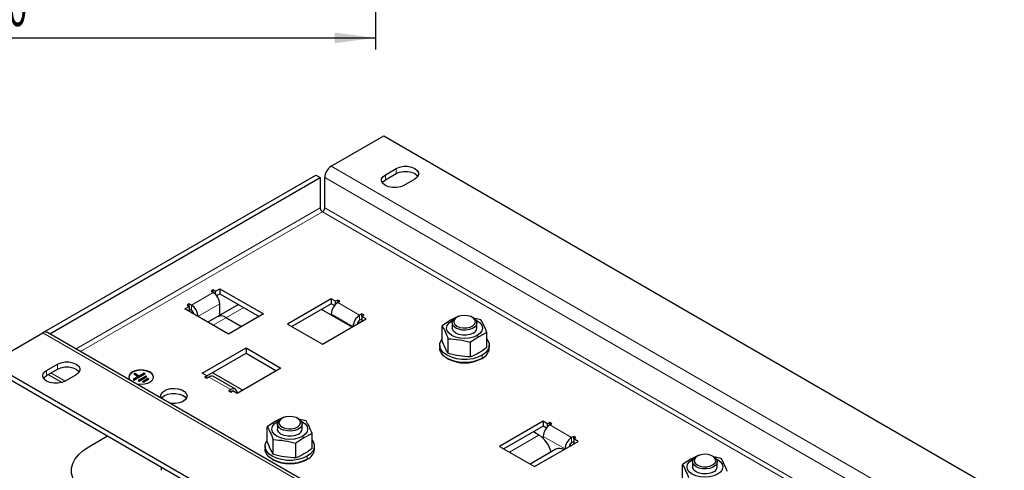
# Model space of a CAD drawing. Header units: millimetres. Extents: x 5 to 418, y 2 to 292.
# Tile 10 of 14: x 220 to 305, y 128 to 167. Entities that reach past the tile are written whole.
import ezdxf

# ---------------------------------------------------------------- set-up
doc = ezdxf.new("R2010")
doc.units = ezdxf.units.MM
doc.layers.add('SLD-0', color=7, linetype='Continuous')
doc.styles.add('SLDTEXTSTYLE0', font='TXT', dxfattribs={"width": 0.605})
doc.dimstyles.new('SLDDIMSTYLE1', dxfattribs={"dimtxt": 3.5, "dimasz": 3.5, "dimexe": 0, "dimexo": 0.0625, "dimgap": 0.875, "dimtad": 1, "dimlfac": 3, "dimrnd": 1e-09, "dimzin": 12, "dimdsep": 46, "dimtxsty": 'SLDTEXTSTYLE0', "dimsah": 1, "dimcen": 0.09, "dimadec": 0, "dimazin": 3, "dimtfac": 1, "dimtofl": 0, "dimtmove": 0, "dimatfit": 3, "dimfxl": 1, "dimfrac": 2, "dimtolj": 1, "dimtzin": 12, "dimarcsym": 0})

# ---------------------------------------------------------------- blocks, each defined once
blk = doc.blocks.new('_D_4')
at = {"layer": 'SLD-0', "color": 7}
for p, q in [((250.611, 236.413), (250.611, 164.518)), ((177.278, 180.204), (177.278, 164.518)), ((177.278, 165.518), (250.611, 165.518))]:
    blk.add_line(p, q, dxfattribs=at)
for points in [[(177.278, 165.518), (180.778, 165.058), (180.778, 165.978)], [(250.611, 165.518), (247.111, 165.978), (247.111, 165.058)]]:
    blk.add_solid(points, dxfattribs=at)
at = {"layer": 'SLD-0', "color": 7, "char_height": 3.5, "attachment_point": 1, "style": 'SLDTEXTSTYLE0'}
for s, insert in [('220', (215.813, 170.03)), ('max.', (204.054, 170.03))]:
    blk.add_mtext(s, dxfattribs=dict(at, insert=insert))

msp = doc.modelspace()

# ---------------------------------------------------------------- linework, layer by layer
at = {"color": 7, "linetype": 'Continuous', "lineweight": 25}
for p, q in [((246.8044, 154.4478), (251.3298, 157.0603)), ((251.3298, 157.0603), (304.8814, 126.1456)), ((251.4713, 153.713), (252.4141, 154.2573)), ((251.4713, 153.2775), (252.4141, 153.8218)), ((222.1028, 140.1877), (245.4844, 153.6857)), ((222.5257, 139.9965), (245.8615, 153.468)), ((245.4844, 153.6857), (245.8615, 153.468)), ((245.8615, 153.468), (245.8615, 150.855)), ((246.2387, 150.855), (246.2387, 153.468)), ((254.0168, 153.332), (253.074, 152.7877)), ((236.622, 143.7795), (236.4335, 143.6706)), ((236.4335, 143.6706), (236.622, 143.5617)), ((236.8106, 143.6706), (236.622, 143.7795)), ((236.622, 143.5617), (236.622, 143.7795)), ((236.8106, 143.6706), (237.1877, 143.8883)), ((236.8106, 143.4155), (236.8106, 143.6706)), ((237.1877, 143.8883), (240.9589, 141.7112)), ((237.1877, 143.8883), (237.1877, 143.4528)), ((236.9165, 143.2963), (237.1877, 143.4528)), ((237.1877, 143.4528), (240.5818, 141.4935)), ((246.8044, 143.0175), (243.0331, 140.8404)), ((247.1815, 142.7998), (246.8044, 143.0175)), ((246.8044, 143.0175), (246.8044, 142.582)), ((247.37, 142.9086), (247.1815, 142.7998)), ((247.1815, 142.5447), (247.1815, 142.7998)), ((247.5586, 142.7998), (247.37, 142.9086)), ((247.37, 142.6909), (247.37, 142.9086)), ((247.37, 142.6909), (247.5586, 142.7998)), ((234.1707, 142.1466), (234.5478, 142.3643)), ((237.942, 139.9696), (234.1707, 142.1466)), ((234.5478, 142.5821), (234.3593, 142.4732)), ((234.3593, 142.4732), (234.5478, 142.3643)), ((234.7364, 142.4732), (234.5478, 142.5821)), ((234.5478, 142.3643), (234.5478, 142.5821)), ((234.5478, 142.3643), (234.5478, 141.9289)), ((234.5478, 142.1466), (234.7364, 142.0377)), ((238.7933, 142.5259), (236.1535, 141.002)), ((237.1877, 141.599), (237.1877, 142.582)), ((246.8044, 142.582), (243.4103, 140.6226)), ((248.5956, 140.5682), (245.9558, 142.0921)), ((247.0756, 142.4254), (246.8044, 142.582)), ((237.7534, 141.3846), (239.0733, 140.6226)), ((240.9589, 141.7112), (237.942, 139.9696)), ((246.0501, 139.0987), (249.8213, 141.2758)), ((246.8044, 141.7111), (246.8044, 141.6023)), ((249.4442, 141.7112), (249.2557, 141.6024)), ((249.2557, 141.1669), (249.4442, 141.2757)), ((249.6328, 141.6024), (249.4442, 141.7112)), ((249.4442, 141.4935), (249.4442, 141.7112)), ((249.4442, 141.4935), (249.6328, 141.6024)), ((249.8213, 141.2758), (249.4442, 141.4935)), ((249.4442, 141.4935), (249.4442, 141.0581)), ((257.081, 141.1591), (256.3733, 140.6919)), ((257.7886, 141.5089), (257.081, 141.1591)), ((257.213, 141.1237), (257.3415, 141.1901)), ((257.6466, 141.4176), (257.5523, 141.3632)), ((259.061, 141.3632), (258.9667, 141.4176)), ((259.7219, 141.2099), (259.0734, 141.3495)), ((222.1028, 140.1505), (222.1028, 140.1877)), ((222.1028, 140.1877), (222.1578, 140.1559)), ((243.0331, 140.8404), (246.0501, 139.0987)), ((256.3733, 139.4102), (256.3733, 140.6919)), ((257.24, 140.9278), (257.24, 140.4923)), ((259.3733, 140.4923), (259.3733, 140.9278)), ((217.3887, 137.4665), (221.9142, 140.079)), ((275.8657, 109.2039), (222.3142, 140.1186)), ((256.8914, 138.2942), (256.8914, 139.5758)), ((259.5323, 139.744), (258.8246, 139.2768)), ((260.2399, 140.0938), (259.5323, 139.744)), ((260.2399, 138.8122), (260.2399, 140.0938)), ((235.6792, 136.5951), (239.4504, 138.7722)), ((239.4504, 138.7722), (242.4674, 137.0305)), ((239.4504, 138.7722), (239.4504, 138.3367)), ((256.1733, 139.0117), (256.1733, 138.7504)), ((258.8246, 137.9951), (258.8246, 139.2768)), ((260.44, 138.7504), (260.44, 139.0117)), ((236.0563, 136.3773), (239.4504, 138.3367)), ((239.4504, 138.3367), (242.0902, 136.8127)), ((256.7979, 137.8797), (256.8733, 137.8361)), ((259.7397, 137.836), (259.8151, 137.8796)), ((217.3887, 137.4665), (270.9403, 106.5518)), ((217.3887, 137.031), (270.9403, 106.1163)), ((222.2442, 136.8406), (223.187, 137.3848)), ((222.2442, 136.4051), (223.187, 136.9493)), ((242.4674, 137.0305), (238.6962, 134.8534)), ((222.3865, 136.4872), (223.5769, 135.8)), ((224.7898, 136.4596), (223.847, 135.9153)), ((230.1352, 136.3006), (229.7109, 136.0557)), ((229.7109, 136.0557), (229.8052, 136.0012)), ((230.1352, 136.2679), (229.7392, 136.0393)), ((229.8523, 136.5727), (229.758, 136.5183)), ((229.758, 136.5183), (230.1352, 136.3006)), ((229.8523, 136.5401), (229.7863, 136.502)), ((229.8052, 136.0012), (230.748, 136.5455)), ((230.2294, 136.355), (229.8523, 136.5727)), ((229.8523, 136.5401), (229.8523, 136.5727)), ((230.2294, 136.3223), (229.8523, 136.5401)), ((230.7951, 136.355), (230.1352, 135.974)), ((230.1352, 136.2679), (230.1352, 136.3006)), ((230.1352, 135.974), (230.2294, 135.9196)), ((230.7951, 136.3223), (230.1635, 135.9577)), ((230.6537, 136.5999), (230.2294, 136.355)), ((230.6537, 136.5673), (230.2294, 136.3223)), ((230.2294, 136.3223), (230.2294, 136.355)), ((230.2294, 135.9196), (230.8894, 136.3006)), ((230.9837, 136.1373), (230.5123, 135.8652)), ((230.9837, 136.1046), (230.5406, 135.8488)), ((230.6066, 135.8107), (231.078, 136.0829)), ((230.748, 136.5455), (230.6537, 136.5999)), ((230.6537, 136.5673), (230.6537, 136.5999)), ((230.7197, 136.5292), (230.6537, 136.5673)), ((230.8894, 136.3006), (230.7951, 136.355)), ((230.7951, 136.3223), (230.7951, 136.355)), ((230.8611, 136.2843), (230.7951, 136.3223)), ((231.078, 136.0829), (230.9837, 136.1373)), ((230.9837, 136.1046), (230.9837, 136.1373)), ((231.0497, 136.0665), (230.9837, 136.1046)), ((236.0563, 136.3774), (235.6792, 136.5951)), ((236.0563, 136.3774), (235.8678, 136.2685)), ((235.8678, 136.2685), (236.0563, 136.1596)), ((236.0563, 136.1596), (236.0563, 136.3774)), ((236.0563, 136.1596), (236.2449, 136.2685)), ((236.5277, 136.6494), (239.1675, 135.1255)), ((238.5305, 135.2196), (236.6449, 136.3081)), ((230.5123, 135.8652), (230.6066, 135.8107)), ((238.1305, 135.18), (237.942, 135.0711)), ((237.942, 135.0711), (238.1305, 134.9622)), ((238.1305, 134.9622), (238.3191, 135.0711)), ((238.6962, 134.8534), (238.3191, 135.0711)), ((242.7037, 132.8005), (241.996, 132.4507)), ((242.5616, 132.7093), (242.4673, 132.6548)), ((243.9761, 132.6548), (243.8818, 132.7093)), ((244.6369, 132.5015), (243.9884, 132.6412)), ((241.996, 132.4507), (241.2884, 131.9835)), ((241.2884, 130.7019), (241.2884, 131.9835)), ((242.128, 132.4154), (242.2566, 132.4817)), ((242.155, 132.2195), (242.155, 131.784)), ((244.2883, 131.784), (244.2883, 132.2195)), ((265.0949, 132.4586), (261.3236, 130.2815)), ((265.0949, 132.0231), (261.7008, 130.0638)), ((265.472, 132.2409), (265.0949, 132.4586)), ((265.0949, 132.4586), (265.0949, 132.0231)), ((265.3661, 131.8665), (265.0949, 132.0231)), ((265.6605, 132.3497), (265.472, 132.2409)), ((265.472, 131.9858), (265.472, 132.2409)), ((265.8491, 132.2409), (265.6605, 132.3497)), ((265.6605, 132.132), (265.6605, 132.3497)), ((265.6605, 132.132), (265.8491, 132.2409)), ((225.874, 130.2579), (227.4977, 131.1952)), ((241.8064, 129.5858), (241.8064, 130.8675)), ((244.4473, 131.0356), (243.7397, 130.5684)), ((245.155, 131.3854), (244.4473, 131.0356)), ((245.155, 130.1038), (245.155, 131.3854)), ((264.7177, 131.2611), (264.2463, 131.5333)), ((265.0949, 131.1522), (265.0949, 130.9687)), ((267.7347, 131.1523), (267.5462, 131.0435)), ((267.9233, 131.0435), (267.7347, 131.1523)), ((267.7347, 130.9346), (267.7347, 131.1523)), ((267.7347, 130.9346), (267.9233, 131.0435)), ((268.1118, 130.7169), (267.7347, 130.9346)), ((267.7347, 130.9346), (267.7347, 130.4992)), ((241.0883, 130.3033), (241.0883, 130.042)), ((243.7397, 129.2868), (243.7397, 130.5684)), ((245.355, 130.042), (245.355, 130.3033)), ((261.3236, 130.2815), (264.3406, 128.5398)), ((266.1805, 130.0341), (263.9664, 128.7559)), ((264.3406, 128.5398), (268.1118, 130.7169)), ((267.5462, 130.608), (267.7347, 130.7169)), ((241.7129, 129.1713), (241.7884, 129.1278)), ((244.6548, 129.1277), (244.7302, 129.1712)), ((277.8228, 129.1851), (277.1151, 128.7179)), ((278.5304, 129.5349), (277.8228, 129.1851)), ((277.9548, 129.1497), (278.0833, 129.2161)), ((278.3884, 129.4437), (278.2941, 129.3892)), ((279.8028, 129.3892), (279.7085, 129.4437)), ((280.4637, 129.2359), (279.8151, 129.3755)), ((232.1342, 128.5186), (232.1342, 128.2332)), ((277.1151, 127.4363), (277.1151, 128.7179)), ((277.9818, 128.9539), (277.9818, 128.5184)), ((280.1151, 128.5184), (280.1151, 128.9539))]:
    msp.add_line(p, q, dxfattribs=at)
at = {"color": 7, "linetype": 'Continuous', "lineweight": 18}
for p, q in [((246.8044, 154.4478), (300.3559, 123.5331)), ((252.4141, 154.2573), (252.4141, 153.8218)), ((246.2387, 153.468), (299.7902, 122.5533)), ((251.4713, 153.713), (251.4713, 153.2775)), ((245.8615, 150.855), (224.7888, 138.69)), ((225.166, 138.4723), (246.0501, 150.5284)), ((246.0501, 150.5284), (297.3385, 120.9203)), ((246.2387, 150.855), (297.7157, 121.138)), ((234.7364, 142.4732), (236.622, 143.5617)), ((234.7364, 142.0377), (234.7364, 142.4732)), ((237.1877, 142.582), (235.3022, 141.4935)), ((239.2619, 142.2554), (236.6221, 140.7315)), ((247.37, 142.6909), (249.2557, 141.6024)), ((248.6899, 140.6226), (246.8044, 141.7111)), ((249.2557, 141.1669), (249.2557, 141.6024)), ((257.213, 141.1237), (257.081, 141.1591)), ((221.9142, 140.079), (275.4658, 109.1643)), ((259.4003, 139.861), (259.5323, 139.744)), ((259.8151, 138.1409), (259.8151, 137.8796)), ((222.2442, 136.8406), (222.2442, 136.4051)), ((223.187, 137.3848), (223.187, 136.9493)), ((222.6209, 136.6225), (223.8465, 135.915)), ((238.1305, 135.18), (236.2449, 136.2685)), ((238.1305, 134.9622), (238.1305, 135.18)), ((242.128, 132.4154), (241.996, 132.4507)), ((265.6605, 132.132), (267.5462, 131.0435)), ((244.3153, 131.1526), (244.4473, 131.0356)), ((262.1722, 129.7916), (264.7177, 131.2611)), ((266.9804, 130.0637), (265.0949, 131.1522)), ((267.5462, 130.608), (267.5462, 131.0435)), ((244.7302, 129.4325), (244.7302, 129.1712)), ((277.9548, 129.1497), (277.8228, 129.1851))]:
    msp.add_line(p, q, dxfattribs=at)
at = {"color": 7, "linetype": 'Continuous', "lineweight": 25, "flags": 128}
for points in [[(252.4141, 154.2573), (252.7009, 154.3776), (253.0382, 154.4408), (253.3927, 154.4408), (253.73, 154.3776), (254.0168, 154.2573), (254.2253, 154.0917), (254.3348, 153.897), (254.3348, 153.6923), (254.2253, 153.4976), (254.0168, 153.332)], [(252.4141, 153.8218), (252.7009, 153.9421), (253.0382, 154.0053), (253.3927, 154.0053), (253.73, 153.9421), (254.0168, 153.8218), (254.2253, 153.6562), (254.2842, 153.5769)], [(253.074, 152.7877), (252.7872, 152.6674), (252.4499, 152.6042), (252.0954, 152.6042), (251.7581, 152.6674), (251.4713, 152.7877), (251.2628, 152.9533), (251.1533, 153.148), (251.1533, 153.3527), (251.2628, 153.5474), (251.4713, 153.713)], [(251.2039, 153.0326), (251.2628, 153.1119), (251.4713, 153.2775)], [(259.4003, 139.861), (259.08, 139.7191), (258.7069, 139.6299), (258.3066, 139.5995), (257.9063, 139.6299), (257.5333, 139.7191), (257.213, 139.861), (256.9672, 140.0459), (256.8127, 140.2613), (256.76, 140.4923), (256.8127, 140.7234), (256.9672, 140.9388), (257.213, 141.1237)], [(257.5524, 140.4924), (257.3636, 140.6401), (257.2586, 140.8134), (257.2467, 140.9968), (257.329, 141.1741), (257.4981, 141.3295), (257.5523, 141.3632)], [(257.6467, 140.6557), (257.8967, 140.5527), (258.1912, 140.502), (258.4982, 140.5094), (258.7844, 140.5738), (259.0188, 140.6885), (259.1761, 140.8409), (259.2392, 141.0144), (259.2012, 141.1904), (259.0662, 141.3498), (258.849, 141.4752), (258.5729, 141.5531), (258.2681, 141.5751), (257.9674, 141.5387), (257.7034, 141.4479), (257.5048, 141.3125), (257.3932, 141.1473), (257.3805, 140.9701), (257.4681, 140.8001), (257.6467, 140.6557)], [(259.061, 141.3632), (259.1649, 141.2935), (259.3134, 141.1312), (259.3725, 140.9509), (259.3369, 140.7685), (259.2098, 140.6002), (259.0024, 140.4611), (258.7332, 140.3634), (258.4261, 140.3159), (258.1083, 140.3228), (257.8082, 140.3834), (257.5524, 140.4924)], [(259.2717, 141.1901), (259.4003, 141.1237), (259.6461, 140.9388), (259.8006, 140.7234), (259.8533, 140.4923), (259.8006, 140.2613), (259.6461, 140.0459), (259.4003, 139.861)], [(259.0609, 140.0569), (258.7909, 139.9437), (258.4735, 139.8842), (258.1398, 139.8842), (257.8224, 139.9437), (257.5524, 140.0569), (257.3562, 140.2128), (257.2531, 140.396), (257.24, 140.4923)], [(259.8151, 138.1409), (259.4416, 137.9689), (259.0112, 137.8493), (258.5455, 137.7879), (258.0678, 137.7879), (257.602, 137.8493), (257.1716, 137.9689), (256.7981, 138.1409), (256.5003, 138.3565), (256.293, 138.6049), (256.1867, 138.8738), (256.1867, 139.1496), (256.293, 139.4184), (256.3733, 139.5324)], [(260.2399, 139.5324), (260.3202, 139.4184), (260.4265, 139.1496), (260.4265, 138.8738), (260.3202, 138.6049), (260.113, 138.3565), (259.8151, 138.1409)], [(259.8151, 137.8796), (259.4416, 137.7076), (259.0112, 137.588), (258.5455, 137.5266), (258.0678, 137.5266), (257.602, 137.588), (257.1716, 137.7076), (256.7981, 137.8796), (256.5003, 138.0952), (256.293, 138.3436), (256.1867, 138.6125), (256.1733, 138.7504)], [(223.847, 135.9153), (223.5601, 135.795), (223.2229, 135.7317), (222.8683, 135.7317), (222.531, 135.795), (222.2442, 135.9153), (222.0358, 136.0809), (221.9262, 136.2756), (221.9262, 136.4803), (222.0358, 136.6749), (222.2442, 136.8406)], [(223.187, 137.3848), (223.4739, 137.5051), (223.8111, 137.5684), (224.1657, 137.5684), (224.5029, 137.5051), (224.7898, 137.3848), (224.9982, 137.2192), (225.1078, 137.0245), (225.1078, 136.8198), (224.9982, 136.6252), (224.7898, 136.4596)], [(223.187, 136.9493), (223.4739, 137.0697), (223.8111, 137.1329), (224.1657, 137.1329), (224.5029, 137.0697), (224.7898, 136.9493), (224.9982, 136.7837), (225.0571, 136.7044)], [(231.1537, 136.6713), (230.8979, 136.7803), (230.5978, 136.8409), (230.28, 136.8477), (229.9729, 136.8002), (229.7037, 136.7026), (229.4963, 136.5635), (229.3692, 136.3952), (229.3332, 136.2522)], [(231.1537, 136.7039), (230.8979, 136.8129), (230.5978, 136.8735), (230.28, 136.8804), (229.9729, 136.8329), (229.7037, 136.7352), (229.4963, 136.5961), (229.3692, 136.4279), (229.3336, 136.2455), (229.3927, 136.0651), (229.4315, 136.0098)], [(221.9768, 136.1602), (222.0358, 136.2395), (222.2442, 136.4051)], [(229.9514, 135.7097), (230.0472, 135.6873), (230.3596, 135.6532), (230.6756, 135.6737), (230.967, 135.7471), (231.208, 135.8668), (231.3771, 136.0223), (231.4594, 136.1996), (231.4475, 136.383), (231.3425, 136.5562), (231.1537, 136.7039)], [(232.1445, 134.4437), (232.1143, 134.5141), (232.1017, 134.7089), (232.1891, 134.8973), (232.3689, 135.0624), (232.6249, 135.1897), (232.9346, 135.2677), (233.2703, 135.2895), (233.6022, 135.2532), (233.9009, 135.1621), (234.1398, 135.0242), (234.2976, 134.8518), (234.3604, 134.6601), (234.3226, 134.4663), (234.1875, 134.2876), (233.9672, 134.1398), (233.6811, 134.036), (233.3548, 133.9855), (233.0172, 133.9928), (232.8953, 134.0102)], [(232.1672, 134.4306), (232.2259, 134.5059), (232.4265, 134.6628)], [(232.4265, 134.6628), (232.6983, 134.7786), (233.0172, 134.843), (233.3548, 134.8503), (233.6811, 134.7999), (233.9672, 134.6961), (234.1875, 134.5483), (234.2966, 134.4179)], [(242.4674, 131.7841), (242.2786, 131.9318), (242.1736, 132.105), (242.1617, 132.2884), (242.244, 132.4657), (242.4132, 132.6211), (242.4673, 132.6548)], [(242.5617, 131.9474), (242.8118, 131.8443), (243.1062, 131.7937), (243.4132, 131.801), (243.6994, 131.8655), (243.9339, 131.9801), (244.0912, 132.1325), (244.1542, 132.3061), (244.1162, 132.4821), (243.9813, 132.6414), (243.764, 132.7669), (243.488, 132.8448), (243.1831, 132.8667), (242.8824, 132.8303), (242.6185, 132.7395), (242.4199, 132.6042), (242.3082, 132.4389), (242.2955, 132.2617), (242.3832, 132.0917), (242.5617, 131.9474)], [(243.9761, 132.6548), (244.0799, 132.5851), (244.2285, 132.4229), (244.2876, 132.2425), (244.252, 132.0601), (244.1249, 131.8919), (243.9175, 131.7527), (243.6482, 131.6551), (243.3411, 131.6076), (243.0234, 131.6144), (242.7233, 131.6751), (242.4674, 131.7841)], [(244.3153, 131.1526), (243.995, 131.0107), (243.622, 130.9215), (243.2217, 130.8911), (242.8214, 130.9215), (242.4483, 131.0107), (242.128, 131.1526), (241.8822, 131.3376), (241.7277, 131.5529), (241.675, 131.784), (241.7277, 132.0151), (241.8822, 132.2304), (242.128, 132.4154)], [(243.9759, 131.3486), (243.7059, 131.2353), (243.3885, 131.1758), (243.0548, 131.1758), (242.7374, 131.2353), (242.4674, 131.3486), (242.2713, 131.5044), (242.1681, 131.6877), (242.155, 131.784)], [(244.1868, 132.4817), (244.3153, 132.4154), (244.5611, 132.2304), (244.7156, 132.0151), (244.7683, 131.784), (244.7156, 131.5529), (244.5611, 131.3376), (244.3153, 131.1526)], [(225.874, 126.1214), (225.4006, 126.4368), (225.0098, 126.7879), (224.7095, 127.1675), (224.5058, 127.5679), (224.4029, 127.981), (224.4029, 128.3983), (224.5058, 128.8114), (224.7095, 129.2118), (225.0098, 129.5914), (225.4006, 129.9425), (225.874, 130.2579)], [(244.7302, 129.1712), (244.3567, 128.9993), (243.9263, 128.8796), (243.4605, 128.8182), (242.9828, 128.8182), (242.5171, 128.8796), (242.0867, 128.9993), (241.7132, 129.1712), (241.4153, 129.3868), (241.2081, 129.6353), (241.1018, 129.9042), (241.0883, 130.042)], [(244.7302, 129.4325), (244.3567, 129.2606), (243.9263, 129.1409), (243.4605, 129.0795), (242.9828, 129.0795), (242.5171, 129.1409), (242.0867, 129.2606), (241.7132, 129.4325), (241.4153, 129.6481), (241.2081, 129.8966), (241.1018, 130.1654), (241.1018, 130.4412), (241.2081, 130.7101), (241.2884, 130.824)], [(245.155, 130.824), (245.2353, 130.7101), (245.3416, 130.4412), (245.3416, 130.1654), (245.2353, 129.8966), (245.028, 129.6481), (244.7302, 129.4325)], [(280.1421, 127.887), (279.8218, 127.7451), (279.4487, 127.6559), (279.0484, 127.6255), (278.6481, 127.6559), (278.2751, 127.7451), (277.9548, 127.887), (277.709, 128.0719), (277.5545, 128.2873), (277.5018, 128.5184), (277.5545, 128.7495), (277.709, 128.9648), (277.9548, 129.1497)], [(278.2942, 128.5184), (278.1054, 128.6661), (278.0004, 128.8394), (277.9885, 129.0228), (278.0708, 129.2001), (278.2399, 129.3555), (278.2941, 129.3892)], [(278.3885, 128.6817), (278.6385, 128.5787), (278.933, 128.5281), (279.24, 128.5354), (279.5262, 128.5999), (279.7606, 128.7145), (279.9179, 128.8669), (279.981, 129.0405), (279.943, 129.2165), (279.808, 129.3758), (279.5908, 129.5012), (279.3147, 129.5791), (279.0099, 129.6011), (278.7092, 129.5647), (278.4452, 129.4739), (278.2466, 129.3385), (278.135, 129.1733), (278.1223, 128.9961), (278.2099, 128.8261), (278.3885, 128.6817)], [(279.8028, 129.3892), (279.9067, 129.3195), (280.0552, 129.1572), (280.1143, 128.9769), (280.0787, 128.7945), (279.9516, 128.6262), (279.7442, 128.4871), (279.475, 128.3895), (279.1679, 128.342), (278.8501, 128.3488), (278.55, 128.4094), (278.2942, 128.5184)], [(280.0135, 129.2161), (280.1421, 129.1497), (280.3879, 128.9648), (280.5424, 128.7495), (280.5951, 128.5184), (280.5424, 128.2873), (280.3879, 128.0719), (280.1421, 127.887)], [(279.8027, 128.0829), (279.5327, 127.9697), (279.2153, 127.9102), (278.8816, 127.9102), (278.5642, 127.9697), (278.2942, 128.0829), (278.098, 128.2388), (277.9949, 128.422), (277.9818, 128.5184)]]:
    msp.add_lwpolyline(points, dxfattribs=at)
at = {"color": 7, "linetype": 'Continuous', "lineweight": 25}
for centre, radius, start, end in [((247.4668, 153.4121), 1.2294, 122.605478, 177.394522), ((246.2709, 150.8737), 0.4098, 182.605478, 237.394522), ((245.8293, 150.8737), 0.4098, 302.605478, 357.394522), ((235.9595, 142.5261), 1.2294, 2.605478, 57.394522), ((234.0739, 141.4375), 1.2294, 2.605478, 57.394522), ((234.5156, 141.6925), 0.4098, 2.605478, 57.394522), ((248.0325, 141.6552), 1.2294, 122.605478, 177.394522), ((237.2847, 140.7304), 0.8048, 54.382423, 114.307119), ((249.9181, 140.5667), 1.2294, 122.605478, 177.394522), ((249.4765, 140.8217), 0.4098, 122.605478, 177.394522), ((258.8569, 140.5331), 0.518, 293.190763, 355.489096), ((222.1485, 139.7519), 0.4024, 65.692881, 125.617577), ((259.3954, 138.8403), 1.0484, 293.599171, 355.080688), ((258.3066, 140.577), 3.093, 242.392927, 297.601698), ((230.9409, 136.1871), 0.5289, 7.067419, 66.273945), ((236.4792, 135.9414), 0.4024, 65.692881, 125.617577), ((238.3513, 134.9092), 0.3494, 350.785963, 129.203285), ((243.7719, 131.8247), 0.518, 293.190763, 355.489096), ((266.323, 131.0963), 1.2294, 122.605478, 177.394522), ((263.341, 129.1476), 2.5224, 15.019743, 56.920744), ((268.2086, 130.0078), 1.2294, 122.605478, 177.394522), ((244.3105, 130.1319), 1.0484, 293.599171, 355.080688), ((266.5047, 129.3388), 0.7672, 60.556348, 114.995059), ((267.767, 130.2628), 0.4098, 122.605478, 177.394522), ((243.2217, 131.8686), 3.093, 242.392927, 297.601698), ((279.5987, 128.5591), 0.518, 293.190763, 355.489096)]:
    msp.add_arc(centre, radius, start, end, dxfattribs=at)
for points, knots in [([(260.2399, 140.0938), (260.1536, 140.3091), (259.9809, 140.7398), (259.8082, 141.0532), (259.7219, 141.2099)], [0, 0, 0, 0, 0.4999949, 1, 1, 1, 1]), ([(256.3733, 140.6919), (256.4597, 140.5352), (256.6324, 140.2219), (256.805, 139.7912), (256.8914, 139.5758)], [0, 0, 0, 0, 0.4999949, 1, 1, 1, 1]), ([(256.8914, 138.2942), (256.805, 138.4509), (256.6324, 138.7642), (256.4597, 139.1949), (256.3733, 139.4102)], [0, 0, 0, 0, 0.4999949, 1, 1, 1, 1]), ([(256.8914, 139.5758), (257.2136, 139.5553), (257.858, 139.5143), (258.5024, 139.356), (258.8246, 139.2768)], [0, 0, 0, 0, 0.4999949, 1, 1, 1, 1]), ([(260.2399, 138.8122), (260.0036, 138.6464), (259.5319, 138.3154), (259.0601, 138.1018), (258.8246, 137.9951)], [0, 0, 0, 0, 0.50087292, 1, 1, 1, 1]), ([(258.8246, 137.9951), (258.5024, 138.0156), (257.858, 138.0567), (257.2136, 138.215), (256.8914, 138.2942)], [0, 0, 0, 0, 0.4999949, 1, 1, 1, 1]), ([(241.2884, 131.9835), (241.3747, 131.8269), (241.5474, 131.5135), (241.7201, 131.0828), (241.8064, 130.8675)], [0, 0, 0, 0, 0.4999949, 1, 1, 1, 1]), ([(245.155, 131.3854), (245.0686, 131.6008), (244.896, 132.0315), (244.7233, 132.3448), (244.6369, 132.5015)], [0, 0, 0, 0, 0.4999949, 1, 1, 1, 1]), ([(241.8064, 130.8675), (242.1286, 130.847), (242.7731, 130.806), (243.4175, 130.6476), (243.7397, 130.5684)], [0, 0, 0, 0, 0.4999949, 1, 1, 1, 1]), ([(241.8064, 129.5858), (241.7201, 129.7425), (241.5474, 130.0559), (241.3747, 130.4865), (241.2884, 130.7019)], [0, 0, 0, 0, 0.4999949, 1, 1, 1, 1]), ([(245.155, 130.1038), (244.9187, 129.938), (244.4469, 129.607), (243.9752, 129.3934), (243.7397, 129.2868)], [0, 0, 0, 0, 0.50087292, 1, 1, 1, 1]), ([(243.7397, 129.2868), (243.4175, 129.3073), (242.7731, 129.3483), (242.1286, 129.5067), (241.8064, 129.5858)], [0, 0, 0, 0, 0.4999949, 1, 1, 1, 1]), ([(280.9817, 128.1198), (280.8954, 128.3351), (280.7227, 128.7658), (280.55, 129.0792), (280.4637, 129.2359)], [0, 0, 0, 0, 0.4999949, 1, 1, 1, 1]), ([(277.1151, 128.7179), (277.2015, 128.5612), (277.3742, 128.2479), (277.5468, 127.8172), (277.6332, 127.6018)], [0, 0, 0, 0, 0.4999949, 1, 1, 1, 1])]:
    msp.add_open_spline(points, degree=3, knots=knots, dxfattribs=at)

# ---------------------------------------------------------------- dimensions: what is measured, and where the dimension line sits
at = {"layer": 'SLD-0', "color": 7}
dim = msp.add_linear_dim(base=(250.6112, 165.5182), p1=(177.2775, 180.2043), p2=(250.6112, 236.4126), text='max. <>', dimstyle='SLDDIMSTYLE1', dxfattribs=at)
dim.commit()
dim.dimension.update_dxf_attribs({"geometry": '_D_4', "text_midpoint": (213.9443, 165.5182), "dimtype": 160})

doc.saveas('drawing.dxf')
